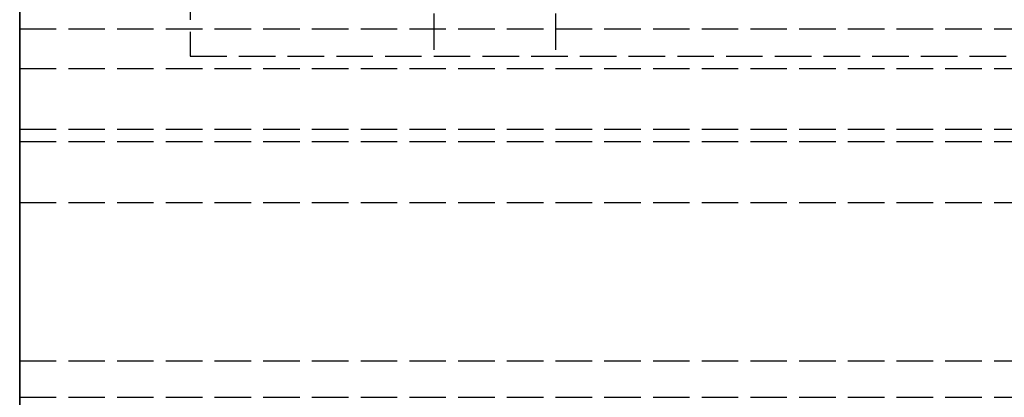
# Model space of a CAD drawing. Header units: millimetres. Extents: x 0 to 2080, y -94 to 94.
# Tile 2 of 13: x 0 to 40, y -28 to -12. Entities that reach past the tile are written whole.
import ezdxf

# ---------------------------------------------------------------- set-up
doc = ezdxf.new("R2010")
doc.units = ezdxf.units.MM
doc.header["$LTSCALE"] = 10
doc.linetypes.add('ALLCAD_Strich', pattern=[0.2, 0.15, -0.05])
doc.layers.add('BESCH_KONT_sich_schn_grun_2d', color=10, linetype='Continuous')
doc.layers.add('BESCH_KONT_sich_schn_seit_2d', color=160, linetype='Continuous')

msp = doc.modelspace()

# ---------------------------------------------------------------- linework, layer by layer
at = {"layer": 'BESCH_KONT_sich_schn_grun_2d', "linetype": 'ALLCAD_Strich'}
for p, q in [((0, 94), (0, -94)), ((7, 13.5), (7, -13.5)), ((17, -7.742), (17, -13.5)), ((22, -7.742), (22, -13.5)), ((0, -12.375), (2050, -12.375)), ((7, -13.5), (157, -13.5)), ((0, -14), (2050, -14)), ((0, -16.5), (2050, -16.5)), ((0, -17), (2050, -17)), ((0, -19.5), (2050, -19.5)), ((0, -26), (2050, -26)), ((0, -27.5), (2050, -27.5)), ((0, -27.5), (2080, -27.5))]:
    msp.add_line(p, q, dxfattribs=at)
at = {"layer": 'BESCH_KONT_sich_schn_seit_2d', "linetype": 'ALLCAD_Strich'}
for p, q in [((0, -94, 2368), (0, 94, 2368)), ((0, 94, 2418), (0, -94, 2418)), ((0, -45.5), (0, 45.5)), ((0, 25.5, 2), (0, -25.5, 2)), ((0, 17, 2362), (0, -17, 2362)), ((0, -17, 2359), (0, 17, 2359)), ((0, -16.5, 2355), (0, 16.5, 2355)), ((0, 13.5, 2317), (0, -13.5, 2317)), ((0, -13.5, 2303.5), (0, 0.03, 2303.5)), ((0, -13.5, 2311.5), (0, 0.03, 2311.5)), ((0, -13.5, 2285), (0, -5, 2285)), ((0, -14, 2352.5), (0, -5.5, 2352.5)), ((0, -12.375, 2325.5), (0, -7, 2324)), ((0, -16.5, 2322), (0, -7, 2322)), ((0, -7.742, 2310.5), (0, -13.5, 2310.5)), ((0, -7.742, 2305.5), (0, -13.5, 2305.5)), ((0, -12, 2), (0, -12)), ((0, -12.375, 2326.5), (0, -14, 2326.5)), ((0, -12.375, 2326.5), (0, -12.375, 2325.5)), ((0, -13.56, 2285), (0, -13.5, 2285)), ((0, -13.5, 2317), (0, -13.56, 2317)), ((0, -13.5, 2317), (0, -13.5, 2285)), ((0, -13.56, 2303.5), (0, -13.5, 2303.5)), ((0, -13.56, 2311.5), (0, -13.5, 2311.5)), ((0, -13.5, 2310.5), (0, -13.56, 2310.5)), ((0, -13.5, 2305.5), (0, -13.56, 2305.5)), ((0, -13.56, 2317), (0, -13.56, 2285)), ((0, -14, 2326.5), (0, -14, 2352.5)), ((0, -14.5, 2355), (0, -14.5, 2359)), ((0, -16.5, 2355), (0, -16.5, 2322)), ((0, -17, 2368), (0, -19.5, 2368)), ((0, -17, 2362), (0, -17, 2368)), ((0, -17, 2353), (0, -17, 2359)), ((0, -19.5, 2353), (0, -17, 2353)), ((0, -19.5, 2361.5), (0, -26, 2361.5)), ((0, -19.5, 2368), (0, -19.5, 2361.5)), ((0, -26, 2359.5), (0, -19.5, 2359.5)), ((0, -19.5, 2359.5), (0, -19.5, 2353)), ((0, -25.5, 2), (0, -25.5, 17)), ((0, -25.5, 17), (0, -45.5, 17)), ((0, -27.5, 6), (0, -25.5, 6)), ((0, -26, 2353), (0, -26, 2359.5)), ((0, -26, 2361.5), (0, -26, 2368)), ((0, -26, 2368), (0, -27.5, 2368)), ((0, -27.5, 2353), (0, -26, 2353)), ((0, -27.5, 2368), (0, -27.5, 2353))]:
    msp.add_line(p, q, dxfattribs=at)

doc.saveas('drawing.dxf')
